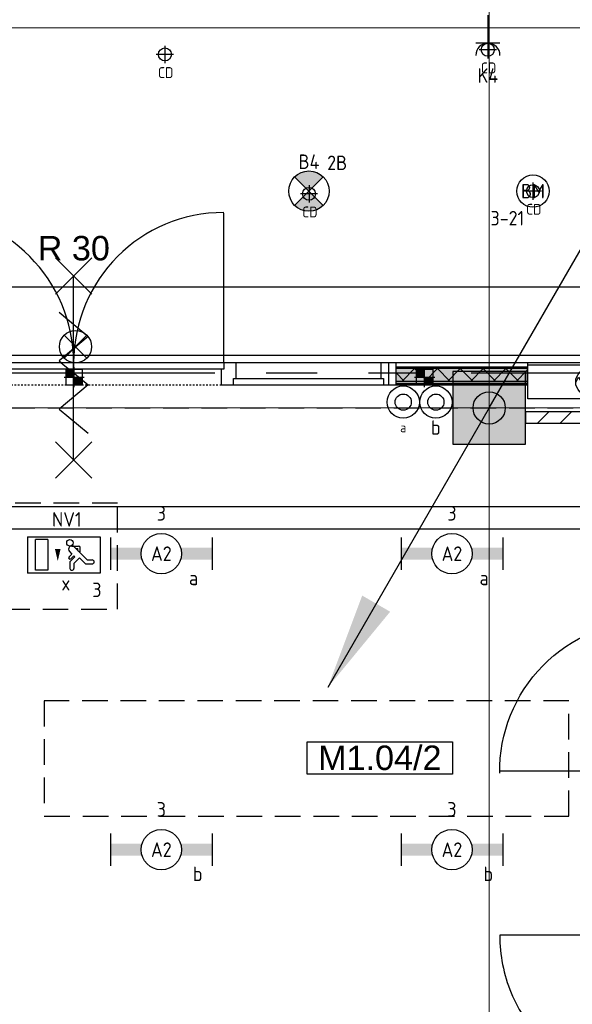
# Model space of a CAD drawing. Header units: millimetres. Extents: x -38031 to 110605, y -30229 to 92226.
# Tile 143 of 256: x 51452 to 54875, y 19381 to 25479. Entities that reach past the tile are written whole.
import ezdxf
from ezdxf.enums import TextEntityAlignment as Align

# ---------------------------------------------------------------- set-up
doc = ezdxf.new("R2010")
doc.units = ezdxf.units.MM
doc.header["$LTSCALE"] = 50
doc.set_wipeout_variables(frame=1)
for name, pattern in [('HIDDEN2', [4.7625, 3.175, -1.5875]), ('PHANTOM', [63.5, 31.75, -6.35, 6.35, -6.35, 6.35, -6.35]), ('STYLE_01', [0.41664, 0.20828, -0.20836]), ('STYLE_07', [1.875, 0.625, -0.20828, 0.625, -0.20836, 0.06943, -0.13893])]:
    doc.linetypes.add(name, pattern=pattern)
for name, color, linetype in [('AB$1A---_ATTRIB035', 8, 'Continuous'), ('AL$1A---_ALGEMEEN', 8, 'Continuous'), ('AL------_MAATV', 200, 'Continuous'), ('AL------_SPARING', 2, 'Continuous'), ('AM$1A---_ARCERING', 8, 'Continuous'), ('AT$1A---_TEKST100', 8, 'Continuous'), ('BOUWKUNDIG', 8, 'Continuous'), ('EB6511--_ATTRIB', 2, 'Continuous'), ('EL6121--', 3, 'Continuous'), ('EL6222--', 3, 'Continuous'), ('EL6311--', 3, 'Continuous'), ('el6311--nv', 7, 'Continuous'), ('EL6350--', 3, 'Continuous'), ('EL6511--', 3, 'Continuous'), ('Kastenscheiding', 4, 'PHANTOM'), ('LICHT_TEXT018', 1, 'Continuous'), ('versterkte strook', 7, 'Continuous')]:
    doc.layers.add(name, color=color, linetype=linetype)
doc.layers.add('stramien', color=1, linetype='Continuous', lineweight=15)
doc.styles.add('Arial', font='ARIAL.TTF')
doc.styles.add('BURO-018', font='iso.shx', dxfattribs={"height": 90})
doc.styles.get("Standard").update_dxf_attribs({"font": 'iso.shx'})
pattern_1 = [(135, (0, 0), (70.7107, 70.7107), []), (45, (299.34, -299.34), (70.7107, -70.7107), [])]

# ---------------------------------------------------------------- blocks, each defined once
blk = doc.blocks.new('111410')
at = {"color": 0, "linetype": 'Continuous'}
for radius in [2, 1]:
    blk.add_circle((0, 3), radius, dxfattribs=at)
at = {"color": 0, "linetype": 'Continuous', "style": 'BURO-018'}
for tag, p in [('E_SLET1', (0, 7)), ('E_GROEP', (0, 0)), ('E_GKAST', (0, 0))]:
    blk.add_attdef(tag, text='', height=1.8, dxfattribs=at).set_placement(p, align=Align.MIDDLE)
at = {"color": 0, "linetype": 'Continuous', "style": 'BURO-018', "flags": 1}
for tag in ['E_MATCODE', 'E_SGROEP']:
    blk.add_attdef(tag, text='', height=1.8, dxfattribs=at).set_placement((0, 0), align=Align.MIDDLE)
blk = doc.blocks.new('1115C2J')
at = {"color": 0, "linetype": 'Continuous'}
for p, q in [((-4.5, 5.5), (4.5, 5.5)), ((-4.5, 1), (-4.5, 5.5)), ((-1.24, 4.31), (-1.24, 4.91)), ((-0.76, 4.11), (-0.76, 4.91)), ((2, 5.15), (3.5, 5.15)), ((2, 1.35), (2, 5.15)), ((3.5, 5.15), (3.5, 1.35)), ((4.5, 1), (4.5, 5.5)), ((-2.68, 4.35), (-3.52, 4.35)), ((-2.88, 3.87), (-3.52, 3.87)), ((-1.27, 2.26), (-2.88, 3.87)), ((-1.94, 3.61), (-2.68, 4.35)), ((-1.24, 4.31), (-1.94, 3.61)), ((-1.37, 3.5), (-0.76, 4.11)), ((-0.87, 3.71), (-1.23, 3.35)), ((-1.94, 2.93), (-2.04, 2.83)), ((-2.04, 2.83), (-2.04, 2.34)), ((-1.71, 2.7), (-1.72, 2.7)), ((-1.72, 2.7), (-1.72, 2.46)), ((-1.47, 2.46), (-1.72, 2.46)), ((-1.23, 3.35), (-1.37, 3.5)), ((-0.65, 3.49), (-1.01, 3.13)), ((-0.71, 2.83), (-1.01, 3.13)), ((-0.99, 2.14), (-1.84, 2.14)), ((2, 1.35), (3.5, 1.35)), ((4.5, 1), (-4.5, 1))]:
    blk.add_line(p, q, dxfattribs=at)
blk.add_lwpolyline([(0.75, 4, 0, 0.7, 0), (0.75, 2.5, 0.7, 0.7, 0)], format="xyseb", dxfattribs=at)
blk.add_circle((-0.76, 1.75), 0.4, dxfattribs=at)
for centre, radius, start, end in [((-1, 4.91), 0.24, 0, 180), ((-3.52, 4.11), 0.24, 90, 270), ((-0.76, 3.6), 0.16, 315, 135), ((-0.99, 2.54), 0.4, 225, 45), ((-1.84, 2.34), 0.2, 180, 270)]:
    blk.add_arc(centre, radius, start, end, dxfattribs=at)
at = {"color": 0, "linetype": 'Continuous', "style": 'BURO-018'}
for tag, p in [('E_GKAST', (0, 15.17)), ('E_GROEP', (0, 12.17)), ('E_SGROEP', (4.5, 12.17)), ('E_ARMCODE', (0, 8))]:
    blk.add_attdef(tag, text='', height=1.8, dxfattribs=at).set_placement(p, align=Align.MIDDLE)
at = {"layer": 'EL6350--', "color": 1, "style": 'BURO-018'}
blk.add_text('x', height=1.8, rotation=180, dxfattribs=at).set_placement((0.3, 7.65))
blk = doc.blocks.new('E00018')
at = {"color": 0, "linetype": 'Continuous'}
for p, q in [((-1.77, -1.77), (1.77, 1.77)), ((1.77, -1.77), (-1.77, 1.77))]:
    blk.add_line(p, q, dxfattribs=at)
at = {"color": 0, "linetype": 'Continuous', "const_width": 2.5}
for points in [[(-0.88, 0.88, -0.198912), (0, 1.25, -0.198912), (0.88, 0.88, -1)], [(-0.88, -0.88, 0.198912), (0, -1.25, 0.198912), (0.88, -0.88, 1)]]:
    blk.add_lwpolyline(points, format="xyb", dxfattribs=at)
blk = doc.blocks.new('1115B3A-NO1')
at = {"color": 0, "linetype": 'Continuous'}
blk.add_circle((0, 0), 2.5, dxfattribs=at)
at = {"color": 0, "zscale": 100}
blk.add_blockref('E00018', (0, 0), dxfattribs=at)
at = {"color": 0, "linetype": 'Continuous', "style": 'BURO-018'}
for tag, p in [('E_GKAST', (0, 8)), ('E_GROEP', (0, 5)), ('E_SGROEP', (4.5, 5)), ('E_ARMCODE', (0, 0)), ('E_SLET', (4.5, -1))]:
    blk.add_attdef(tag, text='', height=1.8, dxfattribs=at).set_placement(p, align=Align.MIDDLE)
blk = doc.blocks.new('E00024')
at = {"color": 0, "linetype": 'Continuous'}
for p, q in [((-1.41, 1.59), (1.41, 4.41)), ((-1.41, 4.41), (1.41, 1.59))]:
    blk.add_line(p, q, dxfattribs=at)
blk.add_circle((0, 3), 2, dxfattribs=at)
at = {"color": 0, "linetype": 'Continuous', "style": 'BURO-018'}
blk.add_attdef('E_TEXT1', text='', height=1.8, dxfattribs=at).set_placement((0, 7.5), align=Align.MIDDLE)
at = {"color": 0, "linetype": 'Continuous', "style": 'BURO-018', "flags": 1}
blk.add_attdef('E_MATCODE', (0, 0), '', height=1.8, dxfattribs=at)
blk = doc.blocks.new('E00123')
at = {"color": 0, "linetype": 'Continuous'}
blk.add_circle((0, 0), 2, dxfattribs=at)
at = {"color": 0, "linetype": 'Continuous', "style": 'BURO-018'}
for tag, p in [('E_TEXT1', (0, 4.5)), ('E_TEXT2', (0, 0))]:
    blk.add_attdef(tag, text='', height=1.8, dxfattribs=at).set_placement(p, align=Align.MIDDLE)
at = {"color": 0, "linetype": 'Continuous', "style": 'BURO-018', "flags": 1}
blk.add_attdef('E_MATCODE', (0, 0), '', height=1.8, dxfattribs=at)
blk = doc.blocks.new('111304')
at = {"color": 0, "linetype": 'Continuous'}
for p, q in [((-1.5, 4.5), (1.5, 4.5)), ((0, 1), (0, 4.5))]:
    blk.add_line(p, q, dxfattribs=at)
blk.add_arc((0, 6), 1.5, 180, 0, dxfattribs=at)
at = {"color": 0, "linetype": 'Continuous', "style": 'BURO-018'}
for tag, p in [('E_GKAST', (0, 11.5)), ('E_GROEP', (0, 8.5)), ('E_SGROEP', (4.5, 8.5))]:
    blk.add_attdef(tag, text='', height=1.8, dxfattribs=at).set_placement(p, align=Align.MIDDLE)
at = {"color": 0, "linetype": 'Continuous', "style": 'BURO-018', "flags": 1}
for tag, p in [('E_VERMCODE', (13, 8.5)), ('E_MATCODE', (0, 0))]:
    blk.add_attdef(tag, text='', height=1.8, dxfattribs=at).set_placement(p, align=Align.MIDDLE)
blk = doc.blocks.new('E00170')
at = {"color": 0, "linetype": 'Continuous'}
for q in [(5, 8.66), (-5, -8.66)]:
    blk.add_line((0, 0), q, dxfattribs=at)
for points in [[(5, 8.66, 0, 1, 0), (3.5, 6.062, 1, 1, 0)], [(-5, -8.66, 0, 1, 0), (-3.5, -6.062, 1, 1, 0)]]:
    blk.add_lwpolyline(points, format="xyseb", dxfattribs=at)
at = {"color": 0, "const_width": 0.5}
blk.add_lwpolyline([(-0.25, 0, 1), (0.25, 0, 1)], format="xyb", close=True, dxfattribs=at)
at = {"color": 0, "linetype": 'Continuous'}
blk.add_circle((0, 0), 0.5, dxfattribs=at)
blk = doc.blocks.new('1115B6630')
at = {"color": 0}
for p, q in [((-6.3, 2), (-6.3, -2)), ((6.3, 2), (6.3, -2))]:
    blk.add_line(p, q, dxfattribs=at)
at = {"color": 0, "linetype": 'Continuous'}
blk.add_circle((0, 0), 2.5, dxfattribs=at)
at = {"color": 0}
for points in [[(-2.5, 0.75), (-6.3, 0.75), (-2.5, -0.75), (-6.3, -0.75)], [(2.5, 0.75), (6.3, 0.75), (2.5, -0.75), (6.3, -0.75)]]:
    blk.add_solid(points, dxfattribs=at)
at = {"color": 0, "linetype": 'Continuous', "style": 'BURO-018'}
for tag, p in [('E_GKAST', (0, 8)), ('E_GROEP', (0, 5)), ('E_SGROEP', (4.5, 5)), ('E_ARMCODE', (0, 0)), ('E_SLET', (4.5, -3))]:
    blk.add_attdef(tag, text='', height=1.8, dxfattribs=at).set_placement(p, align=Align.MIDDLE)
blk = doc.blocks.new('Centraaldoos')
at = {"color": 1, "linetype": 'Continuous'}
for p, q in [((-2, 0), (2, 0)), ((0, -2), (0, 2))]:
    blk.add_line(p, q, dxfattribs=at)
at = {"color": 0, "linetype": 'Continuous'}
blk.add_circle((0, 0), 1.5, dxfattribs=at)
at = {"color": 0, "linetype": 'Continuous', "style": 'BURO-018'}
blk.add_attdef('AL_POSNR', text='', height=1.8, dxfattribs=at).set_placement((0, 3), align=Align.CENTER)
at = {"color": 0, "linetype": 'Continuous', "style": 'BURO-018', "flags": 1}
blk.add_attdef('AL_OMS', (0, 0), '', height=1.8, dxfattribs=at)
at = {"layer": 'AL------_MAATV', "style": 'BURO-018'}
blk.add_text('CD', height=2.531, rotation=180, dxfattribs=at).set_placement((1.61, 5.48))
blk = doc.blocks.new('Sparing 100x100')
at = {"color": 1, "linetype": 'Continuous'}
for p, q in [((0, -2.5), (0, 2.5)), ((-2.5, 0), (2.5, 0))]:
    blk.add_line(p, q, dxfattribs=at)
at = {"color": 0, "linetype": 'Continuous'}
for p, q in [((-2, 2), (2, 2)), ((-2, -2), (-2, 2)), ((2, 2), (2, -2)), ((2, -2), (-2, -2))]:
    blk.add_line(p, q, dxfattribs=at)
for points in [[(-2, 2), (0, 2), (-2, 0), (0, 0)], [(0, 0), (2, 0), (0, -2), (2, -2)]]:
    blk.add_solid(points, dxfattribs=at)
at = {"color": 0, "linetype": 'Continuous', "style": 'BURO-018'}
blk.add_attdef('AL_POSNR', text='', height=1.8, dxfattribs=at).set_placement((0, 3), align=Align.CENTER)
at = {"color": 0, "linetype": 'Continuous', "style": 'BURO-018', "flags": 1}
blk.add_attdef('AL_OMS', (0, 0), '', height=1.8, dxfattribs=at)
blk = doc.blocks.new('32x_hout-mk 874-p')
at = {"color": 0}
for points in [[(0, -90), (0, 0), (-114, 0), (-114, -90)], [(-114, -990), (0, -990), (0, -1080), (-114, -1080)]]:
    blk.add_wipeout(points, dxfattribs=at).dxf.layer = 'AL$1A---_ALGEMEEN'
at = {"layer": 'AL$1A---_ALGEMEEN', "color": 0}
for points in [[(0, -90), (0, 0), (-114, 0), (-114, -90)], [(-114, -990), (0, -990), (0, -1080), (-114, -1080)]]:
    blk.add_lwpolyline(points, close=True, dxfattribs=at)
at = {"color": 0}
blk.add_wipeout([(-40, -75), (0, -75), (0, -1005), (-40, -1005)], dxfattribs=at).dxf.layer = 'AL$1A---_ALGEMEEN'
at = {"layer": 'AL$1A---_ALGEMEEN', "color": 0}
blk.add_line((0, -1005), (930, -1005), dxfattribs=at)
blk.add_lwpolyline([(-40, -75), (0, -75), (0, -1005), (-40, -1005)], close=True, dxfattribs=at)
blk.add_arc((0, -1005), 930, 359.20069, 90, dxfattribs=at)
blk = doc.blocks.new('32x_hout-mk 810s-p')
at = {"color": 0}
blk.add_wipeout([(-20.7, -1023), (-20.7, -11), (-110.7, -11), (-110.7, -1023)], dxfattribs=at).dxf.layer = 'AL$1A---_ALGEMEEN'
at = {"layer": 'AL$1A---_ALGEMEEN', "color": 0}
blk.add_lwpolyline([(-20.7, -1023), (-20.7, -11), (-110.7, -11), (-110.7, -1023)], close=True, dxfattribs=at)
at = {"color": 0}
for points in [[(-20.7, -67), (-20.7, 0), (-110.7, 0), (-110.7, -67)], [(-110.7, -967), (-20.7, -967), (-20.7, -1034), (-110.7, -1034)]]:
    blk.add_wipeout(points, dxfattribs=at).dxf.layer = 'AL$1A---_ALGEMEEN'
at = {"layer": 'AL$1A---_ALGEMEEN', "color": 0}
for points in [[(-20.7, -67), (-20.7, 0), (-110.7, 0), (-110.7, -67)], [(909, -74.8), (908.2, -97.6), (906.8, -120.4), (904.8, -143.2), (902.3, -165.8), (899.2, -188.5), (895.6, -211), (891.4, -233.4), (886.7, -255.8), (881.4, -278), (875.6, -300), (869.2, -322), (862.4, -343.7), (854.9, -365.3), (847, -386.7), (838.5, -407.9), (829.5, -428.9), (820, -449.6), (810, -470.1), (799.5, -490.4), (788.5, -510.4), (777, -530.1), (765, -549.5), (752.6, -568.7), (739.6, -587.5), (726.3, -606), (712.5, -624.2), (698.2, -642), (683.5, -659.5), (668.4, -676.5), (652.8, -693.3), (636.9, -709.6), (620.6, -725.5), (603.8, -741.1), (586.7, -756.2), (569.3, -770.9), (551.5, -785.2), (533.3, -799), (514.8, -812.4), (496, -825.3), (476.8, -837.7), (457.4, -849.7), (437.7, -861.2), (417.7, -872.2), (397.4, -882.7), (376.9, -892.7), (356.2, -902.2), (335.2, -911.2), (314, -919.7), (292.6, -927.6), (271, -935.1), (249.3, -942), (227.3, -948.3), (205.3, -954.1), (183.1, -959.4), (160.7, -964.1), (138.3, -968.3), (115.8, -971.9), (93.1, -975), (70.4, -977.5), (47.7, -979.5), (24.9, -980.9), (2.1, -981.7), (-20.7, -982), (-20.7, -52), (909.3, -52)], [(-110.7, -967), (-20.7, -967), (-20.7, -1034), (-110.7, -1034)]]:
    blk.add_lwpolyline(points, close=True, dxfattribs=at)
at = {"color": 0}
blk.add_wipeout([(-60.7, -52), (-20.7, -52), (-20.7, -982), (-60.7, -982)], dxfattribs=at).dxf.layer = 'AL$1A---_ALGEMEEN'
at = {"layer": 'AL$1A---_ALGEMEEN', "color": 0}
blk.add_lwpolyline([(-60.7, -52), (-20.7, -52), (-20.7, -982), (-60.7, -982)], close=True, dxfattribs=at)
blk = doc.blocks.new('serviceblok model B')
at = {"layer": 'AL$1A---_ALGEMEEN', "color": 0}
for name, p in [('32x_hout-mk 874-p', (3730, 7305)), ('32x_hout-mk 810s-p', (3750.3, 5335))]:
    blk.add_blockref(name, p, dxfattribs=at)
blk = doc.blocks.new('ruimtenummer')
at = {"layer": 'AL$1A---_ALGEMEEN', "color": 0, "flags": 1}
for tag, p in [('peil', (-450, -397.1)), ('onderdeel', (-450, -669.8))]:
    blk.add_attdef(tag, p, '', height=151.5, dxfattribs=at)
at = {"color": 0}
blk.add_wipeout([(-450, 100), (450, 100), (450, -100), (-450, -100)], dxfattribs=at).dxf.layer = 'AL$1A---_ALGEMEEN'
at = {"layer": 'AL$1A---_ALGEMEEN', "color": 0}
blk.add_lwpolyline([(-450, 100), (450, 100), (450, -100), (-450, -100)], close=True, dxfattribs=at)
at = {"layer": 'AL$1A---_ALGEMEEN', "color": 0, "style": 'Arial'}
blk.add_attdef('ruimtenummer', text='', height=151.5, dxfattribs=at).set_placement((0, 78), align=Align.TOP_CENTER)
blk = doc.blocks.new('Group-37')
at = {"layer": 'AL$1A---_ALGEMEEN', "color": 0}
for p, q in [((-97.5, 382.003125), (127.5, 157.003125)), ((-97.5, 157.003125), (127.5, 382.003125))]:
    blk.add_line(p, q, dxfattribs=at)
at = {"layer": 'AL$1A---_ALGEMEEN', "color": 0, "flags": 1}
blk.add_attdef('B60_30', (-97.5, 157.003125), '', height=0.2, dxfattribs=at)
blk = doc.blocks.new('Group-38')
at = {"layer": 'AL$1A---_ALGEMEEN', "color": 0}
for p, q in [((-97.5, -757.809375), (127.5, -982.809375)), ((-97.5, -982.809375), (127.5, -757.809375))]:
    blk.add_line(p, q, dxfattribs=at)
at = {"layer": 'AL$1A---_ALGEMEEN', "color": 0, "flags": 1}
blk.add_attdef('B60_30', (-97.5, -982.809375), '', height=0.2, dxfattribs=at)
blk = doc.blocks.new('wrd 30 zelfsl')
at = {"layer": 'AL$1A---_ALGEMEEN', "color": 0}
blk.add_line((15, -870.3), (15, 269.5), dxfattribs=at)
blk.add_lwpolyline([(-75, 45.3), (105, -106.5), (-75, -256.1), (105, -405.7), (-75, -555.2), (105, -704.7)], dxfattribs=at)
for name in ['Group-37', 'Group-38']:
    blk.add_blockref(name, (0, 0), dxfattribs=at)
at = {"layer": 'AT$1A---_TEKST100', "style": 'Arial'}
blk.add_text('R 30', height=151.52, dxfattribs=at).set_placement((16, 516.7), align=Align.TOP_CENTER)
blk = doc.blocks.new('32x_hout-mk 857-p')
at = {"layer": 'AM$1A---_ARCERING', "linetype": 'Continuous', "lineweight": 0}
for points in [[(-7573, 114), (-6759, 114), (-6759, 104), (-7573, 104)], [(-5940, 114), (-5040, 114), (-5040, 104), (-5940, 104)], [(-4950, 114), (-4050, 114), (-4050, 104), (-4950, 104)], [(-3960, 114), (-3060, 114), (-3060, 104), (-3960, 104)], [(-2970, 114), (-2070, 114), (-2070, 104), (-2970, 104)]]:
    blk.add_hatch(color=256, dxfattribs=at).paths.add_polyline_path(points)
at = {"layer": 'AL$1A---_ALGEMEEN', "color": 0}
for points in [[(-7573, 139), (-5959, 139), (-5959, 0), (-7573, 0)], [(-1080, 139), (-5959, 139), (-5959, 0), (-1080, 0)], [(-7573, 114), (-6759, 114), (-6759, 104), (-7573, 104)], [(-5940, 114), (-5040, 114), (-5040, 104), (-5940, 104)], [(-4950, 114), (-4050, 114), (-4050, 104), (-4950, 104)], [(-3960, 114), (-3060, 114), (-3060, 104), (-3960, 104)], [(-2970, 114), (-2070, 114), (-2070, 104), (-2970, 104)]]:
    blk.add_lwpolyline(points, close=True, dxfattribs=at)
at = {"color": 0}
blk.add_wipeout([(-90, 139), (-45, 139), (-45, 0), (-90, 0)], dxfattribs=at).dxf.layer = 'AL$1A---_ALGEMEEN'
at = {"layer": 'AL$1A---_ALGEMEEN', "color": 0}
blk.add_lwpolyline([(-90, 139), (-45, 139), (-45, 0), (-90, 0)], close=True, dxfattribs=at)
at = {"color": 0}
for points in [[(-1080, 139), (-990, 139), (-990, 0), (-1080, 0)], [(-7573, 23), (-6759, 23), (-6759, 8), (-7573, 8)], [(-5940, 23), (-5040, 23), (-5040, 8), (-5940, 8)], [(-4950, 23), (-4050, 23), (-4050, 8), (-4950, 8)], [(-3960, 23), (-3060, 23), (-3060, 8), (-3960, 8)], [(-2970, 23), (-2070, 23), (-2070, 8), (-2970, 8)]]:
    blk.add_wipeout(points, dxfattribs=at).dxf.layer = 'AL$1A---_ALGEMEEN'
at = {"layer": 'AM$1A---_ARCERING', "linetype": 'Continuous', "lineweight": 0}
for points in [[(-7573, 104), (-6759, 104), (-6759, 23), (-7573, 23)], [(-5940, 104), (-5040, 104), (-5040, 23), (-5940, 23)], [(-4950, 104), (-4050, 104), (-4050, 23), (-4950, 23)], [(-3960, 104), (-3060, 104), (-3060, 23), (-3960, 23)], [(-2970, 104), (-2070, 104), (-2070, 23), (-2970, 23)]]:
    blk.add_hatch(color=256, dxfattribs=at).paths.add_polyline_path(points)
at = {"layer": 'AM$1A---_ARCERING', "linetype": 'Continuous', "lineweight": 5}
h = blk.add_hatch(dxfattribs=at)
h.set_pattern_fill('ISOLATIE', color=256, style=0, pattern_type=2)
h.set_pattern_definition(pattern_1)
h.paths.add_polyline_path([(-7573, 104), (-6759, 104), (-6759, 23), (-7573, 23)])
h = blk.add_hatch(dxfattribs=at)
h.set_pattern_fill('ISOLATIE', color=256, style=0, pattern_type=2)
h.set_pattern_definition(pattern_1)
h.paths.add_polyline_path([(-5940, 104), (-5040, 104), (-5040, 23), (-5940, 23)])
h = blk.add_hatch(dxfattribs=at)
h.set_pattern_fill('ISOLATIE', color=256, style=0, pattern_type=2)
h.set_pattern_definition(pattern_1)
h.paths.add_polyline_path([(-4950, 104), (-4050, 104), (-4050, 23), (-4950, 23)])
h = blk.add_hatch(dxfattribs=at)
h.set_pattern_fill('ISOLATIE', color=256, style=0, pattern_type=2)
h.set_pattern_definition(pattern_1)
h.paths.add_polyline_path([(-3960, 104), (-3060, 104), (-3060, 23), (-3960, 23)])
h = blk.add_hatch(dxfattribs=at)
h.set_pattern_fill('ISOLATIE', color=256, style=0, pattern_type=2)
h.set_pattern_definition(pattern_1)
h.paths.add_polyline_path([(-2970, 104), (-2070, 104), (-2070, 23), (-2970, 23)])
at = {"layer": 'AL$1A---_ALGEMEEN', "color": 0, "linetype": 'STYLE_01'}
blk.add_line((-990, 0), (-90, 0), dxfattribs=at)
at = {"layer": 'AL$1A---_ALGEMEEN', "color": 0}
for points in [[(-1080, 139), (-990, 139), (-990, 0), (-1080, 0)], [(-7573, 104), (-6759, 104), (-6759, 23), (-7573, 23)], [(-5940, 104), (-5040, 104), (-5040, 23), (-5940, 23)], [(-4950, 104), (-4050, 104), (-4050, 23), (-4950, 23)], [(-3960, 104), (-3060, 104), (-3060, 23), (-3960, 23)], [(-2970, 104), (-2070, 104), (-2070, 23), (-2970, 23)], [(-7573, 23), (-6759, 23), (-6759, 8), (-7573, 8)], [(-5940, 23), (-5040, 23), (-5040, 8), (-5940, 8)], [(-4950, 23), (-4050, 23), (-4050, 8), (-4950, 8)], [(-3960, 23), (-3060, 23), (-3060, 8), (-3960, 8)], [(-2970, 23), (-2070, 23), (-2070, 8), (-2970, 8)]]:
    blk.add_lwpolyline(points, close=True, dxfattribs=at)
at = {"color": 0}
for points in [[(-7618, 139), (-7573, 139), (-7573, 0), (-7618, 0)], [(-5959, 139), (-5869, 139), (-5869, 0), (-5959, 0)], [(-5040, 139), (-4950, 139), (-4950, 0), (-5040, 0)], [(-4050, 139), (-3960, 139), (-3960, 0), (-4050, 0)], [(-3060, 139), (-2970, 139), (-2970, 0), (-3060, 0)], [(-2070, 139), (-1980, 139), (-1980, 0), (-2070, 0)], [(-1005, 139), (-75, 139), (-75, 99), (-1005, 99)]]:
    blk.add_wipeout(points, dxfattribs=at).dxf.layer = 'AL$1A---_ALGEMEEN'
at = {"layer": 'AL$1A---_ALGEMEEN', "color": 0}
blk.add_line((-75, 139), (-75, 1069), dxfattribs=at)
for points in [[(-7618, 139), (-7573, 139), (-7573, 0), (-7618, 0)], [(-5959, 139), (-5869, 139), (-5869, 0), (-5959, 0)], [(-5040, 139), (-4950, 139), (-4950, 0), (-5040, 0)], [(-4050, 139), (-3960, 139), (-3960, 0), (-4050, 0)], [(-3060, 139), (-2970, 139), (-2970, 0), (-3060, 0)], [(-2070, 139), (-1980, 139), (-1980, 0), (-2070, 0)], [(-1005, 139), (-75, 139), (-75, 99), (-1005, 99)]]:
    blk.add_lwpolyline(points, close=True, dxfattribs=at)
blk.add_arc((-75, 139), 930, 90, 180, dxfattribs=at)
blk.add_blockref('wrd 30 zelfsl', (-548.4, 352.3), dxfattribs=at)
at = {"color": 0}
blk.add_wipeout([(-1995, 139), (-1065, 139), (-1065, 99), (-1995, 99)], dxfattribs=at).dxf.layer = 'AL$1A---_ALGEMEEN'
at = {"layer": 'AL$1A---_ALGEMEEN', "color": 0}
blk.add_lwpolyline([(-1995, 139), (-1065, 139), (-1065, 99), (-1995, 99)], close=True, dxfattribs=at)
blk = doc.blocks.new('32x 90x139')
at = {"color": 0}
blk.add_wipeout([(0, 45), (-94, 45), (-94, 30), (-139, 30), (-139, -30), (-94, -30), (-94, -45), (0, -45)], dxfattribs=at).dxf.layer = 'AL$1A---_ALGEMEEN'
at = {"layer": 'AL$1A---_ALGEMEEN', "color": 0}
blk.add_lwpolyline([(0, 45), (-94, 45), (-94, 30), (-139, 30), (-139, -30), (-94, -30), (-94, -45), (0, -45)], close=True, dxfattribs=at)
blk = doc.blocks.new('32x_hout-mk 858-p')
at = {"layer": 'AL$1A---_ALGEMEEN', "color": 0}
for points in [[(-2987, 139), (-5912, 139), (-5912, 0), (-2987, 0)], [(-990, 139), (-45, 139), (-45, 0), (-990, 0)]]:
    blk.add_lwpolyline(points, close=True, dxfattribs=at)
at = {"color": 0}
for points in [[(-5912, 139), (-5867, 139), (-5867, 0), (-5912, 0)], [(-2987, 139), (-2897, 139), (-2897, 0), (-2987, 0)], [(-1080, 139), (-990, 139), (-990, 0), (-1080, 0)], [(-90, 139), (-45, 139), (-45, 0), (-90, 0)]]:
    blk.add_wipeout(points, dxfattribs=at).dxf.layer = 'AL$1A---_ALGEMEEN'
at = {"layer": 'AL$1A---_ALGEMEEN', "color": 0, "linetype": 'STYLE_01'}
blk.add_line((-1080, 0), (-2897, 0), dxfattribs=at)
at = {"layer": 'AL$1A---_ALGEMEEN', "color": 0}
for points in [[(-5912, 139), (-5867, 139), (-5867, 0), (-5912, 0)], [(-2987, 139), (-2897, 139), (-2897, 0), (-2987, 0)], [(-1080, 139), (-990, 139), (-990, 0), (-1080, 0)], [(-90, 139), (-45, 139), (-45, 0), (-90, 0)]]:
    blk.add_lwpolyline(points, close=True, dxfattribs=at)
at = {"color": 0}
for points in [[(-1995, 139), (-1065, 139), (-1065, 99), (-1995, 99)], [(-2972, 45), (-5882, 45), (-5882, 0), (-2972, 0)], [(-1005, 40), (-75, 40), (-75, 0), (-1005, 0)]]:
    blk.add_wipeout(points, dxfattribs=at).dxf.layer = 'AL$1A---_ALGEMEEN'
at = {"layer": 'AL$1A---_ALGEMEEN', "color": 0}
blk.add_line((-1065, 139), (-1065, 1065), dxfattribs=at)
for points in [[(-1995, 139), (-1065, 139), (-1065, 99), (-1995, 99)], [(-2972, 45), (-5882, 45), (-5882, 0), (-2972, 0)], [(-1005, 40), (-75, 40), (-75, 0), (-1005, 0)]]:
    blk.add_lwpolyline(points, close=True, dxfattribs=at)
blk.add_arc((-1065, 139), 930, 90, 180, dxfattribs=at)
at = {"layer": 'AL$1A---_ALGEMEEN', "color": 0, "rotation": 90}
for p in [(-4922, 139), (-3932, 139)]:
    blk.add_blockref('32x 90x139', p, dxfattribs=at)
at = {"color": 0}
blk.add_wipeout([(-2925, 139), (-1995, 139), (-1995, 99), (-2925, 99)], dxfattribs=at).dxf.layer = 'AL$1A---_ALGEMEEN'
at = {"layer": 'AL$1A---_ALGEMEEN', "color": 0}
blk.add_line((-2925, 139), (-2925, 1065), dxfattribs=at)
blk.add_lwpolyline([(-2925, 139), (-1995, 139), (-1995, 99), (-2925, 99)], close=True, dxfattribs=at)
blk.add_arc((-2925, 139), 930, 0, 90, dxfattribs=at)
blk.add_blockref('wrd 30 zelfsl', (-2010, 407.1), dxfattribs=at)
blk = doc.blocks.new('65-brandslaghaspel')
at = {"layer": 'AL$1A---_ALGEMEEN', "color": 0}
for p, q in [((173.6, -0.9), (143.8, 16.2)), ((143.8, 16.2), (143.8, -17.6)), ((143.8, -17.6), (173.4, -0.5))]:
    blk.add_line(p, q, dxfattribs=at)
at = {"color": 0}
blk.add_wipeout([(12.6, -85.4), (4.2, -85), (-4.1, -83.8), (-12.2, -81.8), (-20.1, -78.9), (-27.7, -75.4), (-34.9, -71), (-41.6, -66), (-47.8, -60.4), (-53.5, -54.2), (-58.5, -47.5), (-62.8, -40.3), (-66.3, -32.7), (-69.2, -24.8), (-71.2, -16.7), (-72.4, -8.4), (-72.9, 0), (-72.4, 8.4), (-71.2, 16.7), (-69.2, 24.8), (-66.3, 32.7), (-62.8, 40.3), (-58.5, 47.5), (-53.5, 54.2), (-47.8, 60.4), (-41.6, 66), (-34.9, 71), (-27.7, 75.4), (-20.1, 78.9), (-12.2, 81.8), (-4.1, 83.8), (4.2, 85), (12.6, 85.4), (21, 85), (29.3, 83.8), (37.4, 81.8), (45.3, 78.9), (52.9, 75.4), (60.1, 71), (66.8, 66), (73, 60.4), (78.6, 54.2), (83.6, 47.5), (87.9, 40.3), (91.5, 32.7), (94.4, 24.8), (96.4, 16.7), (97.6, 8.4), (98, 0), (97.6, -8.4), (96.4, -16.7), (94.4, -24.8), (91.5, -32.7), (87.9, -40.3), (83.6, -47.5), (78.6, -54.2), (73, -60.4), (66.8, -66), (60.1, -71), (52.9, -75.4), (45.3, -78.9), (37.4, -81.8), (29.3, -83.8), (21, -85)], dxfattribs=at).dxf.layer = 'AL$1A---_ALGEMEEN'
at = {"layer": 'AL$1A---_ALGEMEEN', "color": 0}
for p, q in [((-72.8, -2), (-54.7, 29.3)), ((-54.7, 29.3), (-18.3, -33.9)), ((-18.3, -33.9), (19.2, 31.1)), ((19.2, 31.1), (55.9, -32.4)), ((55.9, -32.4), (70.2, -0.9)), ((70.2, -0.9), (173.6, -0.9))]:
    blk.add_line(p, q, dxfattribs=at)
at = {"layer": 'AL$1A---_ALGEMEEN', "color": 0, "flags": 128}
blk.add_lwpolyline([(-72.9, 0, -0.414214), (12.6, 85.4, -0.414214), (98, 0, -0.414214), (12.6, -85.4, -0.414214)], format="xyb", close=True, dxfattribs=at)
blk = doc.blocks.new('65-brslhlkast i')
at = {"color": 0}
blk.add_wipeout([(27.5, 0), (817.5, 0), (817.5, -225), (27.5, -225)], dxfattribs=at).dxf.layer = 'AL$1A---_ALGEMEEN'
at = {"layer": 'AL$1A---_ALGEMEEN', "color": 0}
blk.add_lwpolyline([(27.5, 0), (817.5, 0), (817.5, -225), (27.5, -225)], close=True, dxfattribs=at)
at = {"color": 0}
blk.add_wipeout([(27.5, 0), (817.5, 0), (817.5, -15), (27.5, -15)], dxfattribs=at).dxf.layer = 'AL$1A---_ALGEMEEN'
at = {"layer": 'AL$1A---_ALGEMEEN', "color": 0}
blk.add_lwpolyline([(27.5, 0), (817.5, 0), (817.5, -15), (27.5, -15)], close=True, dxfattribs=at)
blk.add_blockref('65-brandslaghaspel', (396.3, -119.9), dxfattribs=at)
blk = doc.blocks.new('200254 W 211 30-06-2008')
at = {"layer": 'AL$1A---_ALGEMEEN', "xscale": -0.02, "yscale": 0.02, "zscale": 0.02}
blk.add_blockref('serviceblok model B', (20216.45, 3306.45), dxfattribs=at)
at = {"layer": 'AL$1A---_ALGEMEEN'}
ref = blk.add_blockref('ruimtenummer', (20108.4, 3434.08), dxfattribs=dict(at, xscale=0.02, yscale=0.02, zscale=0.02, rotation=180))
ref.add_attrib('ruimtenummer', 'M1.04/2', dxfattribs={"layer": 'AB$1A---_ATTRIB035', "height": 3.03, "style": 'Arial'}).set_placement((20108.4, 3435.62), align=Align.TOP_CENTER)
blk.add_lwpolyline([(19981.43, 3465.23), (20141.05, 3465.23), (20141.05, 3309.23), (19981.43, 3309.23)], close=True, dxfattribs=at)
at = {"layer": 'AL$1A---_ALGEMEEN', "xscale": 0.02, "yscale": 0.02, "zscale": 0.02}
blk.add_blockref('32x_hout-mk 857-p', (20261.83, 3480.27), dxfattribs=at)
at = {"layer": 'AM$1A---_ARCERING', "linetype": 'Continuous', "lineweight": 0}
blk.add_hatch(color=256, dxfattribs=at).paths.add_polyline_path([(20117.45, 3472.95), (20126.45, 3472.95), (20126.45, 3481.95), (20117.45, 3481.95)])
at = {"layer": 'AL$1A---_ALGEMEEN'}
blk.add_lwpolyline([(20117.45, 3472.95), (20126.45, 3472.95), (20126.45, 3481.95), (20117.45, 3481.95)], close=True, dxfattribs=at)
at = {"layer": 'stramien', "linetype": 'STYLE_07', "ltscale": 50}
blk.add_line((20121.95, 2695.43), (20121.95, 4240.03), dxfattribs=at)
at = {"layer": 'AL$1A---_ALGEMEEN', "xscale": 0.02, "yscale": 0.02, "zscale": 0.02}
blk.add_blockref('32x_hout-mk 858-p', (20110.37, 3480.27), dxfattribs=at)
at = {"layer": 'AL$1A---_ALGEMEEN'}
blk.add_lwpolyline([(19623.96, 3524.54), (20169.57, 3524.55), (20169.57, 3483.95), (19623.96, 3483.94)], close=True, dxfattribs=at)
at = {"layer": 'AL$1A---_ALGEMEEN', "xscale": 0.02, "yscale": 0.02, "zscale": 0.02}
blk.add_blockref('65-brslhlkast i', (20126.2, 3483.05), dxfattribs=at)
blk.add_wipeout([(20142.05, 3476.95), (20127.98, 3476.95), (20127.22, 3476.95), (20126.45, 3476.95), (20126.45, 3475.55), (20142.05, 3475.55)]).dxf.layer = 'AL$1A---_ALGEMEEN'
at = {"layer": 'AM$1A---_ARCERING', "linetype": 'Continuous', "lineweight": 5}
h = blk.add_hatch(dxfattribs=at)
h.set_pattern_fill('KALKZANDSTEEN', color=256, style=0, pattern_type=2)
h.set_pattern_definition([(45, (0, 0), (1.41421356, -1.41421356), [])])
h.paths.add_polyline_path([(20142.05, 3476.95), (20127.98, 3476.95), (20127.22, 3476.95), (20126.45, 3476.95), (20126.45, 3475.55), (20142.05, 3475.55)])
at = {"layer": 'AL$1A---_ALGEMEEN'}
blk.add_lwpolyline([(20142.05, 3476.95), (20127.98, 3476.95), (20127.22, 3476.95), (20126.45, 3476.95), (20126.45, 3475.55), (20142.05, 3475.55)], close=True, dxfattribs=at)
at = {"layer": 'stramien', "linetype": 'STYLE_07', "ltscale": 50}
blk.add_line((19004.75, 3477.45), (21069.14, 3477.45), dxfattribs=at)

msp = doc.modelspace()

# ---------------------------------------------------------------- block references
at = {"layer": 'BOUWKUNDIG', "xscale": 50, "yscale": 50, "zscale": 50}
msp.add_blockref('200254 W 211 30-06-2008', (-951737.5, -150797.3), dxfattribs=at)

# ---------------------------------------------------------------- next in the draw order: linework, layer by layer
at = {"layer": 'EL6121--', "color": 5, "linetype": 'HIDDEN2'}
msp.add_line((16859.7, 23074.5), (76844, 23074.5), dxfattribs=at)
at = {"layer": 'Kastenscheiding'}
msp.add_line((59010.1, 23290.3), (13120.5, 23290.3), dxfattribs=at)
at = {"layer": 'LICHT_TEXT018', "linetype": 'HIDDEN2'}
for points in [[(51356, 21827.9), (52058.5, 21827.9), (52058.5, 22484.1), (51356, 22484.1)], [(51604.3, 20545.7), (54854.3, 20545.7), (54854.3, 21261.3), (51604.3, 21261.3)]]:
    msp.add_lwpolyline(points, close=True, dxfattribs=at)
at = {"layer": 'versterkte strook'}
for p, q in [((8368.1, 23825), (81845.1, 23825)), ((8368.1, 22325), (81845.1, 22325))]:
    msp.add_line(p, q, dxfattribs=at)

# ---------------------------------------------------------------- next in the draw order: block references
at = {"layer": 'AL------_SPARING', "yscale": 26.66666666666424, "zscale": 26.66666666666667, "rotation": 180}
for p, xscale in [((52351.3, 25264.1), 26.66666666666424), ((54351.3, 25293.1), 26.66666666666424), ((54631.3, 24417.5), 26.66666666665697), ((53244.2, 24400.9), 26.66666666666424)]:
    msp.add_blockref('Centraaldoos', p, dxfattribs=dict(at, xscale=xscale))
at = {"layer": 'AL------_SPARING', "xscale": 25, "yscale": 25, "zscale": 25}
for p in [(51788.8, 23265.6), (53960.1, 23265.6)]:
    msp.add_blockref('Sparing 100x100', p, dxfattribs=at)
at = {"layer": 'EL6121--', "xscale": 200, "yscale": 200, "zscale": 200}
msp.add_blockref('E00170', (54360, 23075), dxfattribs=at)
at = {"layer": 'EL6222--'}
ref = msp.add_blockref('111304', (54352, 25558.4), dxfattribs=dict(at, xscale=50, yscale=50, zscale=50, rotation=180))
ref.add_attrib('E_GROEP', 'K4', dxfattribs={"layer": '0', "color": 1, "linetype": 'Continuous', "height": 90, "style": 'BURO-018'}).set_placement((54352, 25133.4), align=Align.MIDDLE)
at = {"layer": 'EL6311--'}
ref = msp.add_blockref('111410', (53827.6, 22960.9), dxfattribs=dict(at, xscale=50, yscale=50, zscale=50))
ref.add_attrib('E_SLET1', 'a', dxfattribs={"layer": '0', "color": 1, "linetype": 'Continuous', "height": 60, "style": 'BURO-018'}).set_placement((53827.6, 22953.5), align=Align.MIDDLE)
ref = msp.add_blockref('111410', (54030, 22960.9), dxfattribs=dict(at, xscale=50, yscale=50, zscale=50))
ref.add_attrib('E_SLET1', 'b', dxfattribs={"layer": '0', "color": 1, "linetype": 'Continuous', "height": 90, "style": 'BURO-018'}).set_placement((54030, 22953.5), align=Align.MIDDLE)
ref = msp.add_blockref('1115B6630', (52329.3, 22172), dxfattribs=dict(at, xscale=50, yscale=50, zscale=50))
ref.add_attrib('E_ARMCODE', 'A2', dxfattribs={"layer": '0', "color": 1, "linetype": 'Continuous', "height": 90, "style": 'BURO-018'}).set_placement((52329.3, 22172), align=Align.MIDDLE)
ref.add_attrib('E_SLET', 'a ', dxfattribs={"layer": '0', "color": 1, "linetype": 'Continuous', "height": 90, "style": 'BURO-018'}).set_placement((52554.3, 22022), align=Align.MIDDLE)
ref.add_attrib('E_GROEP', '3', dxfattribs={"layer": '0', "color": 1, "linetype": 'Continuous', "height": 90, "style": 'BURO-018'}).set_placement((52329.3, 22422), align=Align.MIDDLE)
ref = msp.add_blockref('1115B6630', (54129.3, 22172), dxfattribs=dict(at, xscale=50, yscale=50, zscale=50))
ref.add_attrib('E_ARMCODE', 'A2', dxfattribs={"layer": '0', "color": 1, "linetype": 'Continuous', "height": 90, "style": 'BURO-018'}).set_placement((54129.3, 22172), align=Align.MIDDLE)
ref.add_attrib('E_SLET', 'a ', dxfattribs={"layer": '0', "color": 1, "linetype": 'Continuous', "height": 90, "style": 'BURO-018'}).set_placement((54354.3, 22022), align=Align.MIDDLE)
ref.add_attrib('E_GROEP', '3', dxfattribs={"layer": '0', "color": 1, "linetype": 'Continuous', "height": 90, "style": 'BURO-018'}).set_placement((54129.3, 22422), align=Align.MIDDLE)
ref = msp.add_blockref('1115B6630', (52329.3, 20338.6), dxfattribs=dict(at, xscale=50, yscale=50, zscale=50))
ref.add_attrib('E_ARMCODE', 'A2', dxfattribs={"layer": '0', "color": 1, "linetype": 'Continuous', "height": 90, "style": 'BURO-018'}).set_placement((52329.3, 20338.6), align=Align.MIDDLE)
ref.add_attrib('E_SLET', 'b', dxfattribs={"layer": '0', "color": 1, "linetype": 'Continuous', "height": 90, "style": 'BURO-018'}).set_placement((52554.3, 20188.6), align=Align.MIDDLE)
ref.add_attrib('E_GROEP', '3', dxfattribs={"layer": '0', "color": 1, "linetype": 'Continuous', "height": 90, "style": 'BURO-018'}).set_placement((52329.3, 20588.6), align=Align.MIDDLE)
ref = msp.add_blockref('1115B6630', (54129.3, 20338.6), dxfattribs=dict(at, xscale=50, yscale=50, zscale=50))
ref.add_attrib('E_ARMCODE', 'A2', dxfattribs={"layer": '0', "color": 1, "linetype": 'Continuous', "height": 90, "style": 'BURO-018'}).set_placement((54129.3, 20338.6), align=Align.MIDDLE)
ref.add_attrib('E_SLET', 'b', dxfattribs={"layer": '0', "color": 1, "linetype": 'Continuous', "height": 90, "style": 'BURO-018'}).set_placement((54354.3, 20188.6), align=Align.MIDDLE)
ref.add_attrib('E_GROEP', '3', dxfattribs={"layer": '0', "color": 1, "linetype": 'Continuous', "height": 90, "style": 'BURO-018'}).set_placement((54129.3, 20588.6), align=Align.MIDDLE)
at = {"layer": 'el6311--nv'}
ref = msp.add_blockref('1115B3A-NO1', (53243.5, 24417.5), dxfattribs=dict(at, xscale=50, yscale=50, zscale=50))
ref.add_attrib('E_ARMCODE', 'B4', dxfattribs={"layer": '0', "color": 1, "linetype": 'Continuous', "height": 90, "style": 'BURO-018'}).set_placement((53243.5, 24599.8), align=Align.MIDDLE)
ref.add_attrib('E_GROEP', '2B', dxfattribs={"layer": '0', "color": 1, "linetype": 'Continuous', "height": 90, "style": 'BURO-018'}).set_placement((53418.5, 24592.5), align=Align.MIDDLE)
ref = msp.add_blockref('1115C2J', (51725.1, 22326.5), dxfattribs=dict(at, xscale=50, yscale=50, zscale=50, rotation=180))
ref.add_attrib('E_ARMCODE', 'NV1', dxfattribs={"layer": '0', "color": 1, "linetype": 'Continuous', "height": 90, "style": 'BURO-018'}).set_placement((51743.4, 22384.5), align=Align.MIDDLE)
ref.add_attrib('E_GROEP', '3', dxfattribs={"layer": '0', "color": 1, "linetype": 'Continuous', "height": 90, "style": 'BURO-018'}).set_placement((51930.1, 21948.1), align=Align.MIDDLE)
at = {"layer": 'EL6511--'}
ref = msp.add_blockref('E00123', (54631.3, 24417.5), dxfattribs=dict(at, xscale=50, yscale=50, zscale=50))
ref.add_attrib('E_TEXT2', 'BM', dxfattribs={"layer": 'EB6511--_ATTRIB', "color": 1, "linetype": 'Continuous', "height": 90, "style": 'BURO-018'}).set_placement((54631.3, 24417.5), align=Align.MIDDLE)
ref.add_attrib('E_TEXT1', '3-21', dxfattribs={"layer": 'EB6511--_ATTRIB', "color": 1, "linetype": 'Continuous', "height": 90, "style": 'BURO-018'}).set_placement((54472.4, 24250.2), align=Align.MIDDLE)
at = {"layer": 'EL6511--', "xscale": 50, "yscale": 50, "zscale": 50}
msp.add_blockref('E00024', (51797.4, 23304), dxfattribs=at)

doc.saveas('drawing.dxf')
